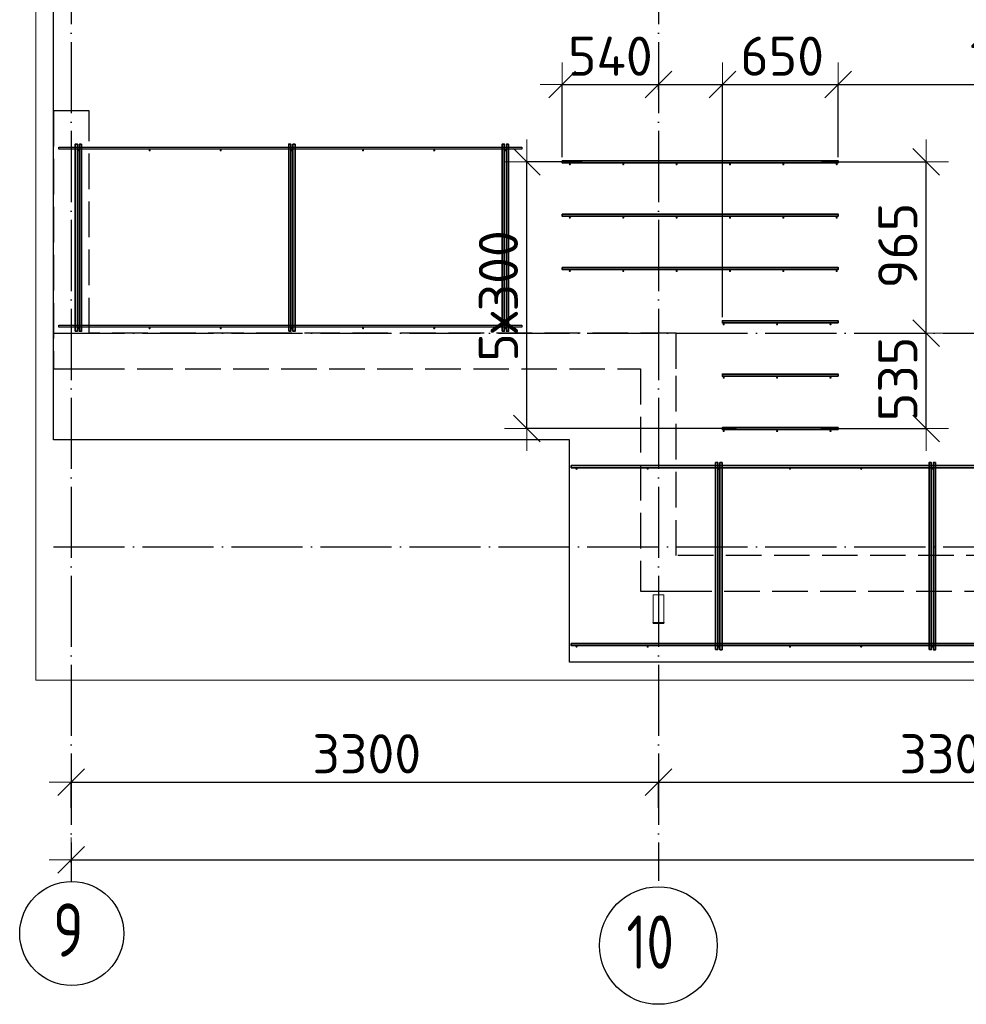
# Model space of a CAD drawing. Header units: millimetres. Extents: x 13527 to 139154, y -122592 to 61893.
# Tile 86 of 130: x 75010 to 80331, y 27427 to 32963. Entities that reach past the tile are written whole.
import ezdxf

# ---------------------------------------------------------------- set-up
doc = ezdxf.new("R2010")
doc.units = ezdxf.units.MM
doc.header["$PDMODE"] = 65
for name, pattern in [('______11', [500, 400, -50, 0, -50]), ('______2', [270, 200, -70]), ('______5', [1100, 800, -100, 100, -100])]:
    doc.linetypes.add(name, pattern=pattern)
for name, color, linetype, lineweight in [('Standard', 7, 'Continuous', 25), ('Арм.стержн. Доп. арматура', 180, 'Continuous', 35), ('Размерная линия_ общее', 7, 'Continuous', 13), ('Стальная конструкция_ общее', 7, 'Continuous', 25), ('Стена_ общее', 7, 'Continuous', 35), ('Фундамент_ общее', 7, 'Continuous', 35)]:
    doc.layers.add(name, color=color, linetype=linetype, lineweight=lineweight)
doc.layers.add('Арм.стержн. Фиксатор', color=7, linetype='Continuous', lineweight=35, true_color=0x501e0f)
doc.layers.add('Осевая линия_ общее', color=7, linetype='______5', lineweight=13, true_color=0xa0a0a0)
doc.styles.add('ISOCPEUR', font='isocpeur.ttf')
doc.dimstyles.new('DIMSTYLE_16', dxfattribs={"dimtxt": 220, "dimasz": 250, "dimexe": 0, "dimexo": 0, "dimgap": 110, "dimtad": 2, "dimdec": 0, "dimrnd": 1, "dimzin": 12, "dimdsep": 46, "dimtxsty": 'ISOCPEUR', "dimblk1": 'ALL_ML_STRICH', "dimblk2": 'ALL_ML_STRICH', "dimsah": 1, "dimcen": 0, "dimclrd": 7, "dimclre": 256, "dimclrt": 7, "dimadec": 0, "dimazin": 0, "dimtfac": 1, "dimtdec": 0, "dimtix": 1, "dimtmove": 2, "dimatfit": 3, "dimfxl": 0, "dimtzin": 0, "dimlwd": 0, "dimlwe": -3, "dimarcsym": 0})
doc.dimstyles.new('DIMSTYLE_3', dxfattribs={"dimtxt": 220, "dimasz": 250, "dimexe": 0, "dimexo": 0, "dimgap": 110, "dimtad": 2, "dimdec": 0, "dimrnd": 5, "dimzin": 12, "dimdsep": 46, "dimtxsty": 'ISOCPEUR', "dimblk1": 'ALL_ML_STRICH', "dimblk2": 'ALL_ML_STRICH', "dimsah": 1, "dimcen": 0, "dimclrd": 7, "dimclre": 256, "dimclrt": 7, "dimadec": 0, "dimazin": 0, "dimtfac": 1, "dimtdec": 0, "dimtix": 1, "dimtmove": 2, "dimatfit": 3, "dimfxl": 0, "dimtvp": 1.2, "dimtzin": 0, "dimlwd": 0, "dimlwe": -3, "dimarcsym": 0})
doc.dimstyles.new('DIMSTYLE_5', dxfattribs={"dimtxt": 220, "dimasz": 250, "dimexe": 0, "dimexo": 0, "dimgap": 110, "dimtad": 2, "dimdec": 0, "dimrnd": 5, "dimzin": 12, "dimdsep": 46, "dimtxsty": 'ISOCPEUR', "dimblk1": 'ALL_ML_STRICH', "dimblk2": 'ALL_ML_STRICH', "dimsah": 1, "dimcen": 0, "dimclrd": 7, "dimclre": 256, "dimclrt": 7, "dimadec": 0, "dimazin": 0, "dimtfac": 1, "dimtdec": 0, "dimtix": 1, "dimtmove": 2, "dimatfit": 3, "dimfxl": 0, "dimtzin": 0, "dimlwd": 0, "dimlwe": -3, "dimarcsym": 0})

# ---------------------------------------------------------------- blocks, each defined once
blk = doc.blocks.new('СЛОЖНЫЙ_ОБЪЕКТ_0')
at = {"layer": 'Стена_ общее', "color": 9, "linetype": '______2', "lineweight": -3, "true_color": 0xc7c7c7, "transparency": 33554687}
for p, q in [((75200, 32450), (75200, 31000)), ((75400, 32450), (75200, 32450)), ((75400, 31200), (75400, 32450)), ((78700, 31200), (75400, 31200)), ((78700, 31000), (78700, 31200)), ((75200, 31000), (75400, 31000)), ((75400, 31000), (78500, 31000)), ((78500, 31000), (78500, 29750)), ((78700, 29950), (78700, 31000)), ((82420, 29950), (78700, 29950)), ((78500, 29750), (78700, 29750)), ((78700, 29750), (82620, 29750))]:
    blk.add_line(p, q, dxfattribs=at)
blk = doc.blocks.new('ALL_ML_STRICH')
at = {"color": 0, "linetype": 'ByBlock', "lineweight": -2}
for p, q in [((0, -0.5), (0, 0.5)), ((-0.3, -0.3), (0.3, 0.3)), ((-1, 0), (0.5, 0))]:
    blk.add_line(p, q, dxfattribs=at)
blk = doc.blocks.new('*D436')
at = {"layer": 'DEFPOINTS', "color": 7, "linetype": 'Continuous', "lineweight": 13, "transparency": 33554687}
for p in [(78060, 32597.8), (78600, 32547.8), (78060, 32170)]:
    blk.add_point(p, dxfattribs=at)
at = {"layer": 'Размерная линия_ общее', "color": 253, "linetype": 'Continuous', "lineweight": -2, "true_color": 0xa0a0a0, "transparency": 33554687}
for p, q in [((78060, 32190), (78060, 32597.8)), ((78600, 32567.8), (78600, 32597.8))]:
    blk.add_line(p, q, dxfattribs=at)
at = {"layer": 'Размерная линия_ общее', "color": 7, "linetype": 'Continuous', "lineweight": -2, "transparency": 33554687}
blk.add_line((78060, 32597.8), (78600, 32597.8), dxfattribs=at)
at = {"layer": 'Размерная линия_ общее', "color": 7, "linetype": 'Continuous', "lineweight": 13, "transparency": 33554687, "xscale": 250, "yscale": 250, "zscale": 250, "rotation": 180}
blk.add_blockref('ALL_ML_STRICH', (78060, 32597.8), dxfattribs=at)
at = {"layer": 'Размерная линия_ общее', "color": 7, "linetype": 'Continuous', "lineweight": 13, "transparency": 33554687, "xscale": 250, "yscale": 250, "zscale": 250}
blk.add_blockref('ALL_ML_STRICH', (78600, 32597.8), dxfattribs=at)
at = {"layer": 'Размерная линия_ общее', "color": 7, "linetype": 'Continuous', "lineweight": 13, "transparency": 33554687, "insert": (78330, 32757.8), "char_height": 220, "width": 660, "attachment_point": 5, "style": 'ISOCPEUR'}
blk.add_mtext('\\A1;{540}', dxfattribs=at)
blk = doc.blocks.new('*D437')
at = {"layer": 'DEFPOINTS', "color": 7, "linetype": 'Continuous', "lineweight": 13, "transparency": 33554687}
for p in [(78600, 32597.8), (78600, 32547.8), (78960, 31270)]:
    blk.add_point(p, dxfattribs=at)
at = {"layer": 'Размерная линия_ общее', "color": 253, "linetype": 'Continuous', "lineweight": -2, "true_color": 0xa0a0a0, "transparency": 33554687}
for p, q in [((78600, 32567.8), (78600, 32597.8)), ((78960, 31290), (78960, 32597.8))]:
    blk.add_line(p, q, dxfattribs=at)
at = {"layer": 'Размерная линия_ общее', "color": 7, "linetype": 'Continuous', "lineweight": -2, "transparency": 33554687}
blk.add_line((78600, 32597.8), (78960, 32597.8), dxfattribs=at)
at = {"layer": 'Размерная линия_ общее', "color": 7, "linetype": 'Continuous', "lineweight": 13, "transparency": 33554687, "xscale": 250, "yscale": 250, "zscale": 250, "rotation": 180}
blk.add_blockref('ALL_ML_STRICH', (78600, 32597.8), dxfattribs=at)
at = {"layer": 'Размерная линия_ общее', "color": 7, "linetype": 'Continuous', "lineweight": 13, "transparency": 33554687, "xscale": 250, "yscale": 250, "zscale": 250}
blk.add_blockref('ALL_ML_STRICH', (78960, 32597.8), dxfattribs=at)
at = {"layer": 'Размерная линия_ общее', "color": 7, "linetype": 'Continuous', "lineweight": 13, "transparency": 33554687, "insert": (78491.2, 33128.5), "char_height": 220, "width": 660, "attachment_point": 5, "style": 'ISOCPEUR'}
blk.add_mtext('\\A1;{360}', dxfattribs=at)
blk = doc.blocks.new('*D438')
at = {"layer": 'DEFPOINTS', "color": 7, "linetype": 'Continuous', "lineweight": 13, "transparency": 33554687}
for p in [(78960, 32597.8), (79610, 32170), (78960, 31270)]:
    blk.add_point(p, dxfattribs=at)
at = {"layer": 'Размерная линия_ общее', "color": 253, "linetype": 'Continuous', "lineweight": -2, "true_color": 0xa0a0a0, "transparency": 33554687}
for p, q in [((78960, 31290), (78960, 32597.8)), ((79610, 32190), (79610, 32597.8))]:
    blk.add_line(p, q, dxfattribs=at)
at = {"layer": 'Размерная линия_ общее', "color": 7, "linetype": 'Continuous', "lineweight": -2, "transparency": 33554687}
blk.add_line((78960, 32597.8), (79610, 32597.8), dxfattribs=at)
at = {"layer": 'Размерная линия_ общее', "color": 7, "linetype": 'Continuous', "lineweight": 13, "transparency": 33554687, "xscale": 250, "yscale": 250, "zscale": 250, "rotation": 180}
blk.add_blockref('ALL_ML_STRICH', (78960, 32597.8), dxfattribs=at)
at = {"layer": 'Размерная линия_ общее', "color": 7, "linetype": 'Continuous', "lineweight": 13, "transparency": 33554687, "xscale": 250, "yscale": 250, "zscale": 250}
blk.add_blockref('ALL_ML_STRICH', (79610, 32597.8), dxfattribs=at)
at = {"layer": 'Размерная линия_ общее', "color": 7, "linetype": 'Continuous', "lineweight": 13, "transparency": 33554687, "insert": (79296, 32757.8), "char_height": 220, "width": 660, "attachment_point": 5, "style": 'ISOCPEUR'}
blk.add_mtext('\\A1;{650}', dxfattribs=at)
blk = doc.blocks.new('*D439')
at = {"layer": 'DEFPOINTS', "color": 7, "linetype": 'Continuous', "lineweight": 13, "transparency": 33554687}
for p in [(79610, 32597.8), (79610, 32170), (81523.6, 32205.8)]:
    blk.add_point(p, dxfattribs=at)
at = {"layer": 'Размерная линия_ общее', "color": 253, "linetype": 'Continuous', "lineweight": -2, "true_color": 0xa0a0a0, "transparency": 33554687}
for p, q in [((79610, 32190), (79610, 32597.8)), ((81523.6, 32225.8), (81523.6, 32597.8))]:
    blk.add_line(p, q, dxfattribs=at)
at = {"layer": 'Размерная линия_ общее', "color": 7, "linetype": 'Continuous', "lineweight": -2, "transparency": 33554687}
blk.add_line((79610, 32597.8), (81523.6, 32597.8), dxfattribs=at)
at = {"layer": 'Размерная линия_ общее', "color": 7, "linetype": 'Continuous', "lineweight": 13, "transparency": 33554687, "xscale": 250, "yscale": 250, "zscale": 250, "rotation": 180}
blk.add_blockref('ALL_ML_STRICH', (79610, 32597.8), dxfattribs=at)
at = {"layer": 'Размерная линия_ общее', "color": 7, "linetype": 'Continuous', "lineweight": 13, "transparency": 33554687, "xscale": 250, "yscale": 250, "zscale": 250}
blk.add_blockref('ALL_ML_STRICH', (81523.6, 32597.8), dxfattribs=at)
at = {"layer": 'Размерная линия_ общее', "color": 7, "linetype": 'Continuous', "lineweight": 13, "transparency": 33554687, "insert": (80621.8, 32757.8), "char_height": 220, "width": 880, "attachment_point": 5, "style": 'ISOCPEUR'}
blk.add_mtext('\\A1;{1915}', dxfattribs=at)
blk = doc.blocks.new('*D443')
at = {"layer": 'DEFPOINTS', "color": 7, "linetype": 'Continuous', "lineweight": 13, "transparency": 33554687}
for p in [(79876.2, 31200), (79492.5, 30664), (80105.6, 30664)]:
    blk.add_point(p, dxfattribs=at)
at = {"layer": 'Размерная линия_ общее', "color": 253, "linetype": 'Continuous', "lineweight": -2, "true_color": 0xa0a0a0, "transparency": 33554687}
for p, q in [((80105.6, 31200), (80105.6, 31200)), ((79512.5, 30664), (80105.6, 30664))]:
    blk.add_line(p, q, dxfattribs=at)
at = {"layer": 'Размерная линия_ общее', "color": 7, "linetype": 'Continuous', "lineweight": -2, "transparency": 33554687}
blk.add_line((80105.6, 30664), (80105.6, 31200), dxfattribs=at)
at = {"layer": 'Размерная линия_ общее', "color": 7, "linetype": 'Continuous', "lineweight": 13, "transparency": 33554687, "xscale": 250, "yscale": 250, "zscale": 250}
for p, rotation in [((80105.6, 31200), 90), ((80105.6, 30664), 270)]:
    blk.add_blockref('ALL_ML_STRICH', p, dxfattribs=dict(at, rotation=rotation))
at = {"layer": 'Размерная линия_ общее', "color": 7, "linetype": 'Continuous', "lineweight": 13, "transparency": 33554687, "insert": (79945.6, 30943), "char_height": 220, "width": 660, "attachment_point": 5, "rotation": 90, "style": 'ISOCPEUR'}
blk.add_mtext('\\A1;{535}', dxfattribs=at)
blk = doc.blocks.new('*D444')
at = {"layer": 'DEFPOINTS', "color": 7, "linetype": 'Continuous', "lineweight": 13, "transparency": 33554687}
for p in [(79496.7, 32164), (79876.2, 31200), (80105.6, 31200)]:
    blk.add_point(p, dxfattribs=at)
at = {"layer": 'Размерная линия_ общее', "color": 253, "linetype": 'Continuous', "lineweight": -2, "true_color": 0xa0a0a0, "transparency": 33554687}
for p, q in [((79516.7, 32164), (80105.6, 32164)), ((80105.6, 31200), (80105.6, 31200))]:
    blk.add_line(p, q, dxfattribs=at)
at = {"layer": 'Размерная линия_ общее', "color": 7, "linetype": 'Continuous', "lineweight": -2, "transparency": 33554687}
blk.add_line((80105.6, 31200), (80105.6, 32164), dxfattribs=at)
at = {"layer": 'Размерная линия_ общее', "color": 7, "linetype": 'Continuous', "lineweight": 13, "transparency": 33554687, "xscale": 250, "yscale": 250, "zscale": 250}
for p, rotation in [((80105.6, 32164), 90), ((80105.6, 31200), 270)]:
    blk.add_blockref('ALL_ML_STRICH', p, dxfattribs=dict(at, rotation=rotation))
at = {"layer": 'Размерная линия_ общее', "color": 7, "linetype": 'Continuous', "lineweight": 13, "transparency": 33554687, "insert": (79945.6, 31693), "char_height": 220, "width": 660, "attachment_point": 5, "rotation": 90, "style": 'ISOCPEUR'}
blk.add_mtext('\\A1;{965}', dxfattribs=at)
blk = doc.blocks.new('*D447')
at = {"layer": 'DEFPOINTS', "color": 7, "linetype": 'Continuous', "lineweight": 13, "transparency": 33554687}
for p in [(78191.3, 32164), (77860.8, 30664), (79058.8, 30664)]:
    blk.add_point(p, dxfattribs=at)
at = {"layer": 'Размерная линия_ общее', "color": 253, "linetype": 'Continuous', "lineweight": -2, "true_color": 0xa0a0a0, "transparency": 33554687}
for p, q in [((78171.3, 32164), (77860.8, 32164)), ((79038.8, 30664), (77860.8, 30664))]:
    blk.add_line(p, q, dxfattribs=at)
at = {"layer": 'Размерная линия_ общее', "color": 7, "linetype": 'Continuous', "lineweight": -2, "transparency": 33554687}
blk.add_line((77860.8, 30664), (77860.8, 32164), dxfattribs=at)
at = {"layer": 'Размерная линия_ общее', "color": 7, "linetype": 'Continuous', "lineweight": 13, "transparency": 33554687, "xscale": 250, "yscale": 250, "zscale": 250}
for p, rotation in [((77860.8, 32164), 90), ((77860.8, 30664), 270)]:
    blk.add_blockref('ALL_ML_STRICH', p, dxfattribs=dict(at, rotation=rotation))
at = {"layer": 'Размерная линия_ общее', "color": 7, "linetype": 'Continuous', "lineweight": 13, "transparency": 33554687, "insert": (77590.8, 31040), "char_height": 220, "width": 11, "attachment_point": 1, "rotation": 90, "line_spacing_factor": 0.60241, "style": 'ISOCPEUR'}
blk.add_mtext('5х300', dxfattribs=at)
blk = doc.blocks.new('*D564')
at = {"layer": 'DEFPOINTS', "color": 7, "linetype": 'Continuous', "lineweight": 13, "transparency": 33554687}
for p in [(75300, 28675.7), (75300, 28512.1), (78600, 28512.1)]:
    blk.add_point(p, dxfattribs=at)
at = {"layer": 'Размерная линия_ общее', "color": 253, "linetype": 'Continuous', "lineweight": -2, "true_color": 0xa0a0a0, "transparency": 33554687}
for p, q in [((75300, 28532.1), (75300, 28675.7)), ((78600, 28532.1), (78600, 28675.7))]:
    blk.add_line(p, q, dxfattribs=at)
at = {"layer": 'Размерная линия_ общее', "color": 7, "linetype": 'Continuous', "lineweight": -2, "transparency": 33554687}
blk.add_line((75300, 28675.7), (78600, 28675.7), dxfattribs=at)
at = {"layer": 'Размерная линия_ общее', "color": 7, "linetype": 'Continuous', "lineweight": 13, "transparency": 33554687, "xscale": 250, "yscale": 250, "zscale": 250, "rotation": 180}
blk.add_blockref('ALL_ML_STRICH', (75300, 28675.7), dxfattribs=at)
at = {"layer": 'Размерная линия_ общее', "color": 7, "linetype": 'Continuous', "lineweight": 13, "transparency": 33554687, "xscale": 250, "yscale": 250, "zscale": 250}
blk.add_blockref('ALL_ML_STRICH', (78600, 28675.7), dxfattribs=at)
at = {"layer": 'Размерная линия_ общее', "color": 7, "linetype": 'Continuous', "lineweight": 13, "transparency": 33554687, "insert": (76961, 28835.7), "char_height": 220, "width": 880, "attachment_point": 5, "style": 'ISOCPEUR'}
blk.add_mtext('\\A1;{3300}', dxfattribs=at)
blk = doc.blocks.new('*D565')
at = {"layer": 'DEFPOINTS', "color": 7, "linetype": 'Continuous', "lineweight": 13, "transparency": 33554687}
for p in [(78600, 28675.7), (78600, 28512.1), (81900, 28512.1)]:
    blk.add_point(p, dxfattribs=at)
at = {"layer": 'Размерная линия_ общее', "color": 253, "linetype": 'Continuous', "lineweight": -2, "true_color": 0xa0a0a0, "transparency": 33554687}
for p, q in [((78600, 28532.1), (78600, 28675.7)), ((81900, 28532.1), (81900, 28675.7))]:
    blk.add_line(p, q, dxfattribs=at)
at = {"layer": 'Размерная линия_ общее', "color": 7, "linetype": 'Continuous', "lineweight": -2, "transparency": 33554687}
blk.add_line((78600, 28675.7), (81900, 28675.7), dxfattribs=at)
at = {"layer": 'Размерная линия_ общее', "color": 7, "linetype": 'Continuous', "lineweight": 13, "transparency": 33554687, "xscale": 250, "yscale": 250, "zscale": 250, "rotation": 180}
blk.add_blockref('ALL_ML_STRICH', (78600, 28675.7), dxfattribs=at)
at = {"layer": 'Размерная линия_ общее', "color": 7, "linetype": 'Continuous', "lineweight": 13, "transparency": 33554687, "xscale": 250, "yscale": 250, "zscale": 250}
blk.add_blockref('ALL_ML_STRICH', (81900, 28675.7), dxfattribs=at)
at = {"layer": 'Размерная линия_ общее', "color": 7, "linetype": 'Continuous', "lineweight": 13, "transparency": 33554687, "insert": (80261, 28835.7), "char_height": 220, "width": 880, "attachment_point": 5, "style": 'ISOCPEUR'}
blk.add_mtext('\\A1;{3300}', dxfattribs=at)
blk = doc.blocks.new('*D576')
at = {"layer": 'DEFPOINTS', "color": 7, "linetype": 'Continuous', "lineweight": 13, "transparency": 33554687}
for p in [(75300, 28239.6), (75300, 28122.1), (117380, 28122.1)]:
    blk.add_point(p, dxfattribs=at)
at = {"layer": 'Размерная линия_ общее', "color": 253, "linetype": 'Continuous', "lineweight": -2, "true_color": 0xa0a0a0, "transparency": 33554687}
for p, q in [((75300, 28222.1), (75300, 28239.6)), ((117380, 28222.1), (117380, 28239.6))]:
    blk.add_line(p, q, dxfattribs=at)
at = {"layer": 'Размерная линия_ общее', "color": 7, "linetype": 'Continuous', "lineweight": -2, "transparency": 33554687}
blk.add_line((75300, 28239.6), (117380, 28239.6), dxfattribs=at)
at = {"layer": 'Размерная линия_ общее', "color": 7, "linetype": 'Continuous', "lineweight": 13, "transparency": 33554687, "xscale": 250, "yscale": 250, "zscale": 250, "rotation": 180}
blk.add_blockref('ALL_ML_STRICH', (75300, 28239.6), dxfattribs=at)
at = {"layer": 'Размерная линия_ общее', "color": 7, "linetype": 'Continuous', "lineweight": 13, "transparency": 33554687, "xscale": 250, "yscale": 250, "zscale": 250}
blk.add_blockref('ALL_ML_STRICH', (117380, 28239.6), dxfattribs=at)
at = {"layer": 'Размерная линия_ общее', "color": 7, "linetype": 'Continuous', "lineweight": 13, "transparency": 33554687, "insert": (96340, 28399.6), "char_height": 220, "width": 1100, "attachment_point": 5, "style": 'ISOCPEUR'}
blk.add_mtext('\\A1;{42080}', dxfattribs=at)

msp = doc.modelspace()

# ---------------------------------------------------------------- hatches: boundary and pattern name
at = {"layer": 'Арм.стержн. Доп. арматура', "linetype": 'Continuous', "lineweight": 35, "transparency": 33554687}
for points in [[(78108.5, 32150), (78108, 32152.3), (78106.7, 32154.2), (78104.8, 32155.5), (78102.5, 32156), (78100.2, 32155.5), (78098.3, 32154.2), (78097, 32152.3), (78096.5, 32150), (78097, 32147.7), (78098.3, 32145.8), (78100.2, 32144.5), (78102.5, 32144), (78104.8, 32144.5), (78106.7, 32145.8), (78108, 32147.7)], [(78408.5, 32150), (78408, 32152.3), (78406.7, 32154.2), (78404.8, 32155.5), (78402.5, 32156), (78400.2, 32155.5), (78398.3, 32154.2), (78397, 32152.3), (78396.5, 32150), (78397, 32147.7), (78398.3, 32145.8), (78400.2, 32144.5), (78402.5, 32144), (78404.8, 32144.5), (78406.7, 32145.8), (78408, 32147.7)], [(78708.5, 32150), (78708, 32152.3), (78706.7, 32154.2), (78704.8, 32155.5), (78702.5, 32156), (78700.2, 32155.5), (78698.3, 32154.2), (78697, 32152.3), (78696.5, 32150), (78697, 32147.7), (78698.3, 32145.8), (78700.2, 32144.5), (78702.5, 32144), (78704.8, 32144.5), (78706.7, 32145.8), (78708, 32147.7)], [(79008.5, 32150), (79008, 32152.3), (79006.7, 32154.2), (79004.8, 32155.5), (79002.5, 32156), (79000.2, 32155.5), (78998.3, 32154.2), (78997, 32152.3), (78996.5, 32150), (78997, 32147.7), (78998.3, 32145.8), (79000.2, 32144.5), (79002.5, 32144), (79004.8, 32144.5), (79006.7, 32145.8), (79008, 32147.7)], [(79308.5, 32150), (79308, 32152.3), (79306.7, 32154.2), (79304.8, 32155.5), (79302.5, 32156), (79300.2, 32155.5), (79298.3, 32154.2), (79297, 32152.3), (79296.5, 32150), (79297, 32147.7), (79298.3, 32145.8), (79300.2, 32144.5), (79302.5, 32144), (79304.8, 32144.5), (79306.7, 32145.8), (79308, 32147.7)], [(79608.5, 32150), (79608, 32152.3), (79606.7, 32154.2), (79604.8, 32155.5), (79602.5, 32156), (79600.2, 32155.5), (79598.3, 32154.2), (79597, 32152.3), (79596.5, 32150), (79597, 32147.7), (79598.3, 32145.8), (79600.2, 32144.5), (79602.5, 32144), (79604.8, 32144.5), (79606.7, 32145.8), (79608, 32147.7)], [(78108.5, 31850), (78108, 31852.3), (78106.7, 31854.2), (78104.8, 31855.5), (78102.5, 31856), (78100.2, 31855.5), (78098.3, 31854.2), (78097, 31852.3), (78096.5, 31850), (78097, 31847.7), (78098.3, 31845.8), (78100.2, 31844.5), (78102.5, 31844), (78104.8, 31844.5), (78106.7, 31845.8), (78108, 31847.7)], [(78408.5, 31850), (78408, 31852.3), (78406.7, 31854.2), (78404.8, 31855.5), (78402.5, 31856), (78400.2, 31855.5), (78398.3, 31854.2), (78397, 31852.3), (78396.5, 31850), (78397, 31847.7), (78398.3, 31845.8), (78400.2, 31844.5), (78402.5, 31844), (78404.8, 31844.5), (78406.7, 31845.8), (78408, 31847.7)], [(78708.5, 31850), (78708, 31852.3), (78706.7, 31854.2), (78704.8, 31855.5), (78702.5, 31856), (78700.2, 31855.5), (78698.3, 31854.2), (78697, 31852.3), (78696.5, 31850), (78697, 31847.7), (78698.3, 31845.8), (78700.2, 31844.5), (78702.5, 31844), (78704.8, 31844.5), (78706.7, 31845.8), (78708, 31847.7)], [(79008.5, 31850), (79008, 31852.3), (79006.7, 31854.2), (79004.8, 31855.5), (79002.5, 31856), (79000.2, 31855.5), (78998.3, 31854.2), (78997, 31852.3), (78996.5, 31850), (78997, 31847.7), (78998.3, 31845.8), (79000.2, 31844.5), (79002.5, 31844), (79004.8, 31844.5), (79006.7, 31845.8), (79008, 31847.7)], [(79308.5, 31850), (79308, 31852.3), (79306.7, 31854.2), (79304.8, 31855.5), (79302.5, 31856), (79300.2, 31855.5), (79298.3, 31854.2), (79297, 31852.3), (79296.5, 31850), (79297, 31847.7), (79298.3, 31845.8), (79300.2, 31844.5), (79302.5, 31844), (79304.8, 31844.5), (79306.7, 31845.8), (79308, 31847.7)], [(79608.5, 31850), (79608, 31852.3), (79606.7, 31854.2), (79604.8, 31855.5), (79602.5, 31856), (79600.2, 31855.5), (79598.3, 31854.2), (79597, 31852.3), (79596.5, 31850), (79597, 31847.7), (79598.3, 31845.8), (79600.2, 31844.5), (79602.5, 31844), (79604.8, 31844.5), (79606.7, 31845.8), (79608, 31847.7)], [(78108.5, 31550), (78108, 31552.3), (78106.7, 31554.2), (78104.8, 31555.5), (78102.5, 31556), (78100.2, 31555.5), (78098.3, 31554.2), (78097, 31552.3), (78096.5, 31550), (78097, 31547.7), (78098.3, 31545.8), (78100.2, 31544.5), (78102.5, 31544), (78104.8, 31544.5), (78106.7, 31545.8), (78108, 31547.7)], [(78408.5, 31550), (78408, 31552.3), (78406.7, 31554.2), (78404.8, 31555.5), (78402.5, 31556), (78400.2, 31555.5), (78398.3, 31554.2), (78397, 31552.3), (78396.5, 31550), (78397, 31547.7), (78398.3, 31545.8), (78400.2, 31544.5), (78402.5, 31544), (78404.8, 31544.5), (78406.7, 31545.8), (78408, 31547.7)], [(78708.5, 31550), (78708, 31552.3), (78706.7, 31554.2), (78704.8, 31555.5), (78702.5, 31556), (78700.2, 31555.5), (78698.3, 31554.2), (78697, 31552.3), (78696.5, 31550), (78697, 31547.7), (78698.3, 31545.8), (78700.2, 31544.5), (78702.5, 31544), (78704.8, 31544.5), (78706.7, 31545.8), (78708, 31547.7)], [(79008.5, 31550), (79008, 31552.3), (79006.7, 31554.2), (79004.8, 31555.5), (79002.5, 31556), (79000.2, 31555.5), (78998.3, 31554.2), (78997, 31552.3), (78996.5, 31550), (78997, 31547.7), (78998.3, 31545.8), (79000.2, 31544.5), (79002.5, 31544), (79004.8, 31544.5), (79006.7, 31545.8), (79008, 31547.7)], [(79308.5, 31550), (79308, 31552.3), (79306.7, 31554.2), (79304.8, 31555.5), (79302.5, 31556), (79300.2, 31555.5), (79298.3, 31554.2), (79297, 31552.3), (79296.5, 31550), (79297, 31547.7), (79298.3, 31545.8), (79300.2, 31544.5), (79302.5, 31544), (79304.8, 31544.5), (79306.7, 31545.8), (79308, 31547.7)], [(79608.5, 31550), (79608, 31552.3), (79606.7, 31554.2), (79604.8, 31555.5), (79602.5, 31556), (79600.2, 31555.5), (79598.3, 31554.2), (79597, 31552.3), (79596.5, 31550), (79597, 31547.7), (79598.3, 31545.8), (79600.2, 31544.5), (79602.5, 31544), (79604.8, 31544.5), (79606.7, 31545.8), (79608, 31547.7)], [(78973.5, 31250), (78973, 31252.3), (78971.7, 31254.2), (78969.8, 31255.5), (78967.5, 31256), (78965.2, 31255.5), (78963.3, 31254.2), (78962, 31252.3), (78961.5, 31250), (78962, 31247.7), (78963.3, 31245.8), (78965.2, 31244.5), (78967.5, 31244), (78969.8, 31244.5), (78971.7, 31245.8), (78973, 31247.7)], [(79273.5, 31250), (79273, 31252.3), (79271.7, 31254.2), (79269.8, 31255.5), (79267.5, 31256), (79265.2, 31255.5), (79263.3, 31254.2), (79262, 31252.3), (79261.5, 31250), (79262, 31247.7), (79263.3, 31245.8), (79265.2, 31244.5), (79267.5, 31244), (79269.8, 31244.5), (79271.7, 31245.8), (79273, 31247.7)], [(79573.5, 31250), (79573, 31252.3), (79571.7, 31254.2), (79569.8, 31255.5), (79567.5, 31256), (79565.2, 31255.5), (79563.3, 31254.2), (79562, 31252.3), (79561.5, 31250), (79562, 31247.7), (79563.3, 31245.8), (79565.2, 31244.5), (79567.5, 31244), (79569.8, 31244.5), (79571.7, 31245.8), (79573, 31247.7)], [(78973.5, 30950), (78973, 30952.3), (78971.7, 30954.2), (78969.8, 30955.5), (78967.5, 30956), (78965.2, 30955.5), (78963.3, 30954.2), (78962, 30952.3), (78961.5, 30950), (78962, 30947.7), (78963.3, 30945.8), (78965.2, 30944.5), (78967.5, 30944), (78969.8, 30944.5), (78971.7, 30945.8), (78973, 30947.7)], [(79273.5, 30950), (79273, 30952.3), (79271.7, 30954.2), (79269.8, 30955.5), (79267.5, 30956), (79265.2, 30955.5), (79263.3, 30954.2), (79262, 30952.3), (79261.5, 30950), (79262, 30947.7), (79263.3, 30945.8), (79265.2, 30944.5), (79267.5, 30944), (79269.8, 30944.5), (79271.7, 30945.8), (79273, 30947.7)], [(79573.5, 30950), (79573, 30952.3), (79571.7, 30954.2), (79569.8, 30955.5), (79567.5, 30956), (79565.2, 30955.5), (79563.3, 30954.2), (79562, 30952.3), (79561.5, 30950), (79562, 30947.7), (79563.3, 30945.8), (79565.2, 30944.5), (79567.5, 30944), (79569.8, 30944.5), (79571.7, 30945.8), (79573, 30947.7)], [(78973.5, 30650), (78973, 30652.3), (78971.7, 30654.2), (78969.8, 30655.5), (78967.5, 30656), (78965.2, 30655.5), (78963.3, 30654.2), (78962, 30652.3), (78961.5, 30650), (78962, 30647.7), (78963.3, 30645.8), (78965.2, 30644.5), (78967.5, 30644), (78969.8, 30644.5), (78971.7, 30645.8), (78973, 30647.7)], [(79273.5, 30650), (79273, 30652.3), (79271.7, 30654.2), (79269.8, 30655.5), (79267.5, 30656), (79265.2, 30655.5), (79263.3, 30654.2), (79262, 30652.3), (79261.5, 30650), (79262, 30647.7), (79263.3, 30645.8), (79265.2, 30644.5), (79267.5, 30644), (79269.8, 30644.5), (79271.7, 30645.8), (79273, 30647.7)], [(79573.5, 30650), (79573, 30652.3), (79571.7, 30654.2), (79569.8, 30655.5), (79567.5, 30656), (79565.2, 30655.5), (79563.3, 30654.2), (79562, 30652.3), (79561.5, 30650), (79562, 30647.7), (79563.3, 30645.8), (79565.2, 30644.5), (79567.5, 30644), (79569.8, 30644.5), (79571.7, 30645.8), (79573, 30647.7)]]:
    msp.add_hatch(color=34, dxfattribs=at).paths.add_polyline_path(points)
at = {"layer": 'Арм.стержн. Фиксатор', "linetype": 'Continuous', "lineweight": 35, "transparency": 33554687}
for points in [[(75346, 32228), (75345.5, 32230.3), (75344.2, 32232.2), (75342.3, 32233.5), (75340, 32234), (75337.7, 32233.5), (75335.8, 32232.2), (75334.5, 32230.3), (75334, 32228), (75334.5, 32225.7), (75335.8, 32223.8), (75337.7, 32222.5), (75340, 32222), (75342.3, 32222.5), (75344.2, 32223.8), (75345.5, 32225.7)], [(75746, 32228), (75745.5, 32230.3), (75744.2, 32232.2), (75742.3, 32233.5), (75740, 32234), (75737.7, 32233.5), (75735.8, 32232.2), (75734.5, 32230.3), (75734, 32228), (75734.5, 32225.7), (75735.8, 32223.8), (75737.7, 32222.5), (75740, 32222), (75742.3, 32222.5), (75744.2, 32223.8), (75745.5, 32225.7)], [(76146, 32228), (76145.5, 32230.3), (76144.2, 32232.2), (76142.3, 32233.5), (76140, 32234), (76137.7, 32233.5), (76135.8, 32232.2), (76134.5, 32230.3), (76134, 32228), (76134.5, 32225.7), (76135.8, 32223.8), (76137.7, 32222.5), (76140, 32222), (76142.3, 32222.5), (76144.2, 32223.8), (76145.5, 32225.7)], [(76546, 32228), (76545.5, 32230.3), (76544.2, 32232.2), (76542.3, 32233.5), (76540, 32234), (76537.7, 32233.5), (76535.8, 32232.2), (76534.5, 32230.3), (76534, 32228), (76534.5, 32225.7), (76535.8, 32223.8), (76537.7, 32222.5), (76540, 32222), (76542.3, 32222.5), (76544.2, 32223.8), (76545.5, 32225.7)], [(76946, 32228), (76945.5, 32230.3), (76944.2, 32232.2), (76942.3, 32233.5), (76940, 32234), (76937.7, 32233.5), (76935.8, 32232.2), (76934.5, 32230.3), (76934, 32228), (76934.5, 32225.7), (76935.8, 32223.8), (76937.7, 32222.5), (76940, 32222), (76942.3, 32222.5), (76944.2, 32223.8), (76945.5, 32225.7)], [(77346, 32228), (77345.5, 32230.3), (77344.2, 32232.2), (77342.3, 32233.5), (77340, 32234), (77337.7, 32233.5), (77335.8, 32232.2), (77334.5, 32230.3), (77334, 32228), (77334.5, 32225.7), (77335.8, 32223.8), (77337.7, 32222.5), (77340, 32222), (77342.3, 32222.5), (77344.2, 32223.8), (77345.5, 32225.7)], [(77746, 32228), (77745.5, 32230.3), (77744.2, 32232.2), (77742.3, 32233.5), (77740, 32234), (77737.7, 32233.5), (77735.8, 32232.2), (77734.5, 32230.3), (77734, 32228), (77734.5, 32225.7), (77735.8, 32223.8), (77737.7, 32222.5), (77740, 32222), (77742.3, 32222.5), (77744.2, 32223.8), (77745.5, 32225.7)], [(75346, 31228), (75345.5, 31230.3), (75344.2, 31232.2), (75342.3, 31233.5), (75340, 31234), (75337.7, 31233.5), (75335.8, 31232.2), (75334.5, 31230.3), (75334, 31228), (75334.5, 31225.7), (75335.8, 31223.8), (75337.7, 31222.5), (75340, 31222), (75342.3, 31222.5), (75344.2, 31223.8), (75345.5, 31225.7)], [(75746, 31228), (75745.5, 31230.3), (75744.2, 31232.2), (75742.3, 31233.5), (75740, 31234), (75737.7, 31233.5), (75735.8, 31232.2), (75734.5, 31230.3), (75734, 31228), (75734.5, 31225.7), (75735.8, 31223.8), (75737.7, 31222.5), (75740, 31222), (75742.3, 31222.5), (75744.2, 31223.8), (75745.5, 31225.7)], [(76146, 31228), (76145.5, 31230.3), (76144.2, 31232.2), (76142.3, 31233.5), (76140, 31234), (76137.7, 31233.5), (76135.8, 31232.2), (76134.5, 31230.3), (76134, 31228), (76134.5, 31225.7), (76135.8, 31223.8), (76137.7, 31222.5), (76140, 31222), (76142.3, 31222.5), (76144.2, 31223.8), (76145.5, 31225.7)], [(76546, 31228), (76545.5, 31230.3), (76544.2, 31232.2), (76542.3, 31233.5), (76540, 31234), (76537.7, 31233.5), (76535.8, 31232.2), (76534.5, 31230.3), (76534, 31228), (76534.5, 31225.7), (76535.8, 31223.8), (76537.7, 31222.5), (76540, 31222), (76542.3, 31222.5), (76544.2, 31223.8), (76545.5, 31225.7)], [(76946, 31228), (76945.5, 31230.3), (76944.2, 31232.2), (76942.3, 31233.5), (76940, 31234), (76937.7, 31233.5), (76935.8, 31232.2), (76934.5, 31230.3), (76934, 31228), (76934.5, 31225.7), (76935.8, 31223.8), (76937.7, 31222.5), (76940, 31222), (76942.3, 31222.5), (76944.2, 31223.8), (76945.5, 31225.7)], [(77346, 31228), (77345.5, 31230.3), (77344.2, 31232.2), (77342.3, 31233.5), (77340, 31234), (77337.7, 31233.5), (77335.8, 31232.2), (77334.5, 31230.3), (77334, 31228), (77334.5, 31225.7), (77335.8, 31223.8), (77337.7, 31222.5), (77340, 31222), (77342.3, 31222.5), (77344.2, 31223.8), (77345.5, 31225.7)], [(77746, 31228), (77745.5, 31230.3), (77744.2, 31232.2), (77742.3, 31233.5), (77740, 31234), (77737.7, 31233.5), (77735.8, 31232.2), (77734.5, 31230.3), (77734, 31228), (77734.5, 31225.7), (77735.8, 31223.8), (77737.7, 31222.5), (77740, 31222), (77742.3, 31222.5), (77744.2, 31223.8), (77745.5, 31225.7)], [(78146, 30438), (78145.5, 30440.3), (78144.2, 30442.2), (78142.3, 30443.5), (78140, 30444), (78137.7, 30443.5), (78135.8, 30442.2), (78134.5, 30440.3), (78134, 30438), (78134.5, 30435.7), (78135.8, 30433.8), (78137.7, 30432.5), (78140, 30432), (78142.3, 30432.5), (78144.2, 30433.8), (78145.5, 30435.7)], [(78546, 30438), (78545.5, 30440.3), (78544.2, 30442.2), (78542.3, 30443.5), (78540, 30444), (78537.7, 30443.5), (78535.8, 30442.2), (78534.5, 30440.3), (78534, 30438), (78534.5, 30435.7), (78535.8, 30433.8), (78537.7, 30432.5), (78540, 30432), (78542.3, 30432.5), (78544.2, 30433.8), (78545.5, 30435.7)], [(78946, 30438), (78945.5, 30440.3), (78944.2, 30442.2), (78942.3, 30443.5), (78940, 30444), (78937.7, 30443.5), (78935.8, 30442.2), (78934.5, 30440.3), (78934, 30438), (78934.5, 30435.7), (78935.8, 30433.8), (78937.7, 30432.5), (78940, 30432), (78942.3, 30432.5), (78944.2, 30433.8), (78945.5, 30435.7)], [(79346, 30438), (79345.5, 30440.3), (79344.2, 30442.2), (79342.3, 30443.5), (79340, 30444), (79337.7, 30443.5), (79335.8, 30442.2), (79334.5, 30440.3), (79334, 30438), (79334.5, 30435.7), (79335.8, 30433.8), (79337.7, 30432.5), (79340, 30432), (79342.3, 30432.5), (79344.2, 30433.8), (79345.5, 30435.7)], [(79746, 30438), (79745.5, 30440.3), (79744.2, 30442.2), (79742.3, 30443.5), (79740, 30444), (79737.7, 30443.5), (79735.8, 30442.2), (79734.5, 30440.3), (79734, 30438), (79734.5, 30435.7), (79735.8, 30433.8), (79737.7, 30432.5), (79740, 30432), (79742.3, 30432.5), (79744.2, 30433.8), (79745.5, 30435.7)], [(80146, 30438), (80145.5, 30440.3), (80144.2, 30442.2), (80142.3, 30443.5), (80140, 30444), (80137.7, 30443.5), (80135.8, 30442.2), (80134.5, 30440.3), (80134, 30438), (80134.5, 30435.7), (80135.8, 30433.8), (80137.7, 30432.5), (80140, 30432), (80142.3, 30432.5), (80144.2, 30433.8), (80145.5, 30435.7)], [(78146, 29438), (78145.5, 29440.3), (78144.2, 29442.2), (78142.3, 29443.5), (78140, 29444), (78137.7, 29443.5), (78135.8, 29442.2), (78134.5, 29440.3), (78134, 29438), (78134.5, 29435.7), (78135.8, 29433.8), (78137.7, 29432.5), (78140, 29432), (78142.3, 29432.5), (78144.2, 29433.8), (78145.5, 29435.7)], [(78546, 29438), (78545.5, 29440.3), (78544.2, 29442.2), (78542.3, 29443.5), (78540, 29444), (78537.7, 29443.5), (78535.8, 29442.2), (78534.5, 29440.3), (78534, 29438), (78534.5, 29435.7), (78535.8, 29433.8), (78537.7, 29432.5), (78540, 29432), (78542.3, 29432.5), (78544.2, 29433.8), (78545.5, 29435.7)], [(78946, 29438), (78945.5, 29440.3), (78944.2, 29442.2), (78942.3, 29443.5), (78940, 29444), (78937.7, 29443.5), (78935.8, 29442.2), (78934.5, 29440.3), (78934, 29438), (78934.5, 29435.7), (78935.8, 29433.8), (78937.7, 29432.5), (78940, 29432), (78942.3, 29432.5), (78944.2, 29433.8), (78945.5, 29435.7)], [(79346, 29438), (79345.5, 29440.3), (79344.2, 29442.2), (79342.3, 29443.5), (79340, 29444), (79337.7, 29443.5), (79335.8, 29442.2), (79334.5, 29440.3), (79334, 29438), (79334.5, 29435.7), (79335.8, 29433.8), (79337.7, 29432.5), (79340, 29432), (79342.3, 29432.5), (79344.2, 29433.8), (79345.5, 29435.7)], [(79746, 29438), (79745.5, 29440.3), (79744.2, 29442.2), (79742.3, 29443.5), (79740, 29444), (79737.7, 29443.5), (79735.8, 29442.2), (79734.5, 29440.3), (79734, 29438), (79734.5, 29435.7), (79735.8, 29433.8), (79737.7, 29432.5), (79740, 29432), (79742.3, 29432.5), (79744.2, 29433.8), (79745.5, 29435.7)], [(80146, 29438), (80145.5, 29440.3), (80144.2, 29442.2), (80142.3, 29443.5), (80140, 29444), (80137.7, 29443.5), (80135.8, 29442.2), (80134.5, 29440.3), (80134, 29438), (80134.5, 29435.7), (80135.8, 29433.8), (80137.7, 29432.5), (80140, 29432), (80142.3, 29432.5), (80144.2, 29433.8), (80145.5, 29435.7)]]:
    msp.add_hatch(color=34, dxfattribs=at).paths.add_polyline_path(points)

# ---------------------------------------------------------------- linework, layer by layer
at = {"layer": 'Standard', "color": 7, "linetype": 'Continuous', "lineweight": 13, "transparency": 33554687}
msp.add_lwpolyline([(75100, 29250), (117980, 29250), (117980, 46440), (75100, 46440), (75100, 29250)], dxfattribs=at)
at = {"layer": 'Арм.стержн. Доп. арматура', "color": 34, "linetype": 'Continuous', "lineweight": 35, "transparency": 33554687}
for points in [[(78060, 32170), (79610, 32170), (79610, 32158), (78060, 32158), (78060, 32170)], [(78060, 32170), (79610, 32170), (79610, 32158), (78060, 32158), (78060, 32170)], [(78060, 31870), (79610, 31870), (79610, 31858), (78060, 31858), (78060, 31870)], [(78060, 31870), (79610, 31870), (79610, 31858), (78060, 31858), (78060, 31870)], [(78060, 31570), (79610, 31570), (79610, 31558), (78060, 31558), (78060, 31570)], [(78060, 31570), (79610, 31570), (79610, 31558), (78060, 31558), (78060, 31570)], [(79610, 31258), (78960, 31258), (78960, 31270), (79610, 31270), (79610, 31258)], [(79610, 31258), (78960, 31258), (78960, 31270), (79610, 31270), (79610, 31258)], [(79610, 30958), (78960, 30958), (78960, 30970), (79610, 30970), (79610, 30958)], [(79610, 30958), (78960, 30958), (78960, 30970), (79610, 30970), (79610, 30958)], [(79610, 30658), (78960, 30658), (78960, 30670), (79610, 30670), (79610, 30658)], [(79610, 30658), (78960, 30658), (78960, 30670), (79610, 30670), (79610, 30658)]]:
    msp.add_lwpolyline(points, dxfattribs=at)
at = {"layer": 'Арм.стержн. Фиксатор', "color": 34, "linetype": 'Continuous', "lineweight": 25, "transparency": 33554687}
for points in [[(75230, 32246), (77833.1, 32246), (77833.1, 32234), (75230, 32234), (75230, 32246)], [(75230, 32246), (77833.1, 32246), (77833.1, 32234), (75230, 32234), (75230, 32246)], [(75230, 31246), (77833.1, 31246), (77833.1, 31234), (75230, 31234), (75230, 31246)], [(75230, 31246), (77833.1, 31246), (77833.1, 31234), (75230, 31234), (75230, 31246)]]:
    msp.add_lwpolyline(points, dxfattribs=at)
at = {"layer": 'Арм.стержн. Фиксатор', "color": 34, "linetype": 'Continuous', "lineweight": 35, "transparency": 33554687}
for points in [[(75322, 31211.1), (75322, 32263.1), (75334, 32263.1), (75334, 31211.1), (75322, 31211.1)], [(75358, 32262.9), (75358, 31210.8), (75346, 31210.8), (75346, 32262.9), (75358, 32262.9)], [(76522, 31211.1), (76522, 32263.1), (76534, 32263.1), (76534, 31211.1), (76522, 31211.1)], [(76558, 32262.9), (76558, 31210.8), (76546, 31210.8), (76546, 32262.9), (76558, 32262.9)], [(77722, 31211.1), (77722, 32263.1), (77734, 32263.1), (77734, 31211.1), (77722, 31211.1)], [(77758, 32262.9), (77758, 31210.8), (77746, 31210.8), (77746, 32262.9), (77758, 32262.9)], [(78110, 30456), (83010, 30456), (83010, 30444), (78110, 30444), (78110, 30456)], [(78110, 30456), (83010, 30456), (83010, 30444), (78110, 30444), (78110, 30456)], [(78922, 29421.1), (78922, 30473.1), (78934, 30473.1), (78934, 29421.1), (78922, 29421.1)], [(78958, 30472.9), (78958, 29420.8), (78946, 29420.8), (78946, 30472.9), (78958, 30472.9)], [(80122, 29421.1), (80122, 30473.1), (80134, 30473.1), (80134, 29421.1), (80122, 29421.1)], [(80158, 30472.9), (80158, 29420.8), (80146, 29420.8), (80146, 30472.9), (80158, 30472.9)], [(78110, 29456), (83010, 29456), (83010, 29444), (78110, 29444), (78110, 29456)], [(78110, 29456), (83010, 29456), (83010, 29444), (78110, 29444), (78110, 29456)]]:
    msp.add_lwpolyline(points, dxfattribs=at)
at = {"layer": 'Осевая линия_ общее', "color": 253, "linetype": '______11', "lineweight": -3, "true_color": 0xa0a0a0, "transparency": 33554687}
for p, q in [((75300, 46340), (75300, 28122.1)), ((78600, 46340), (78600, 28122.1)), ((75200, 31200), (119325.4, 31200)), ((75200, 30000), (119325.4, 30000))]:
    msp.add_line(p, q, dxfattribs=at)
at = {"layer": 'Осевая линия_ общее', "color": 7, "linetype": 'Continuous', "lineweight": -3, "transparency": 33554687}
for centre, radius in [((75302.4, 27825.3), 292.4), ((78600.4, 27757.6), 330.4)]:
    msp.add_circle(centre, radius, dxfattribs=at)
at = {"layer": 'Стальная конструкция_ общее', "color": 253, "linetype": '______2', "lineweight": 18, "true_color": 0xababab, "transparency": 33554687}
for p, q in [((78570, 29573.1), (78570, 29730)), ((78570, 29730), (78630, 29730)), ((78570, 29573.1), (78570, 29730)), ((78570, 29730), (78630, 29730)), ((78630, 29730), (78630, 29573.1)), ((78630, 29730), (78630, 29573.1))]:
    msp.add_line(p, q, dxfattribs=at)
at = {"layer": 'Стальная конструкция_ общее', "color": 7, "linetype": 'Continuous', "lineweight": 25, "transparency": 33554687}
for p, q in [((78570, 29570), (78570, 29573.1)), ((78570, 29573.1), (78630, 29573.1)), ((78570, 29570), (78570, 29573.1)), ((78570, 29573.1), (78630, 29573.1)), ((78570, 29570), (78630, 29570)), ((78570, 29570), (78630, 29570)), ((78630, 29573.1), (78630, 29570)), ((78630, 29573.1), (78630, 29570))]:
    msp.add_line(p, q, dxfattribs=at)
at = {"layer": 'Фундамент_ общее', "color": 7, "lineweight": 25, "transparency": 33554687}
for p, q in [((75200, 30600), (75200, 44500)), ((78100, 30600), (75200, 30600)), ((78100, 29350), (78100, 30600)), ((83020, 29350), (78100, 29350))]:
    msp.add_line(p, q, dxfattribs=at)
at = {"layer": 'Фундамент_ общее', "color": 7, "linetype": 'Continuous', "lineweight": 25, "transparency": 33554687}
for p, q in [((75200, 30600), (75200, 44500)), ((78100, 30600), (75200, 30600)), ((78100, 29350), (78100, 30600)), ((83020, 29350), (78100, 29350))]:
    msp.add_line(p, q, dxfattribs=at)

# ---------------------------------------------------------------- block references
at = {"layer": 'Стена_ общее', "color": 9, "linetype": '______2', "lineweight": -3, "true_color": 0xc7c7c7, "transparency": 33554687}
msp.add_blockref('СЛОЖНЫЙ_ОБЪЕКТ_0', (0, 0), dxfattribs=at)

# ---------------------------------------------------------------- texts
at = {"layer": 'Осевая линия_ общее', "color": 7, "linetype": 'Continuous', "lineweight": -3, "transparency": 33554687, "char_height": 300, "attachment_point": 7, "style": 'ISOCPEUR'}
for s, insert, width in [('\\W0.78;9', (75197.4, 27694.8), 326.407), ('\\W0.75;10', (78420.4, 27627.1), 472.281)]:
    msp.add_mtext(s, dxfattribs=dict(at, insert=insert, width=width))

# ---------------------------------------------------------------- dimensions: what is measured, and where the dimension line sits
at = {"layer": 'Размерная линия_ общее', "color": 7, "linetype": 'Continuous', "lineweight": 13, "transparency": 33554687}
for base, p1, p2, dimstyle, picture, middle in [((78960, 32597.8), (78600, 32567.8), (78960, 31290), 'DIMSTYLE_3', '*D437', (78491.2, 33128.5)), ((78600, 32597.8), (78060, 32190), (78600, 32567.8), 'DIMSTYLE_3', '*D436', (78330, 32757.8)), ((79610, 32597.8), (78960, 31290), (79610, 32190), 'DIMSTYLE_5', '*D438', (79296, 32757.8)), ((81523.6, 32597.8), (79610, 32190), (81523.6, 32225.8), 'DIMSTYLE_5', '*D439', (80621.8, 32757.8)), ((78600, 28675.7), (75300, 28532.1), (78600, 28532.1), 'DIMSTYLE_5', '*D564', (76961, 28835.7)), ((81900, 28675.7), (78600, 28532.1), (81900, 28532.1), 'DIMSTYLE_5', '*D565', (80261, 28835.7)), ((117380, 28239.6), (75300, 28222.1), (117380, 28222.1), 'DIMSTYLE_16', '*D576', (96340, 28399.6))]:
    dim = msp.add_linear_dim(base=base, p1=p1, p2=p2, dimstyle=dimstyle, override={"dimpost": '<>', "dimclrd": 7, "dimclre": 253, "dimclrt": 7, "dimlwd": 0, "dimlwe": 65533}, dxfattribs=at)
    dim.commit()
    dim.dimension.update_dxf_attribs({"geometry": picture, "text_midpoint": middle, "dimtype": 160})
dim = msp.add_linear_dim(base=(77860.8, 32164), p1=(79038.8, 30664), p2=(78171.3, 32164), angle=90, text='5х300', dimstyle='DIMSTYLE_5', override={"dimpost": '<>', "dimclrd": 7, "dimclre": 253, "dimclrt": 7, "dimlwd": 0, "dimlwe": 65533}, dxfattribs=at)
dim.commit()
dim.dimension.update_dxf_attribs({"geometry": '*D447', "text_midpoint": (77750.8, 31414), "dimtype": 160})
for base, p1, p2, dimstyle, picture, middle in [((80105.6, 32164), (80105.6, 31200), (79516.7, 32164), 'DIMSTYLE_5', '*D444', (79945.6, 31693)), ((80105.6, 31200), (79512.5, 30664), (80105.6, 31200), 'DIMSTYLE_3', '*D443', (79945.6, 30943))]:
    dim = msp.add_linear_dim(base=base, p1=p1, p2=p2, angle=90, dimstyle=dimstyle, override={"dimpost": '<>', "dimclrd": 7, "dimclre": 253, "dimclrt": 7, "dimlwd": 0, "dimlwe": 65533}, dxfattribs=at)
    dim.commit()
    dim.dimension.update_dxf_attribs({"geometry": picture, "text_midpoint": middle, "dimtype": 160})

doc.saveas('drawing.dxf')
